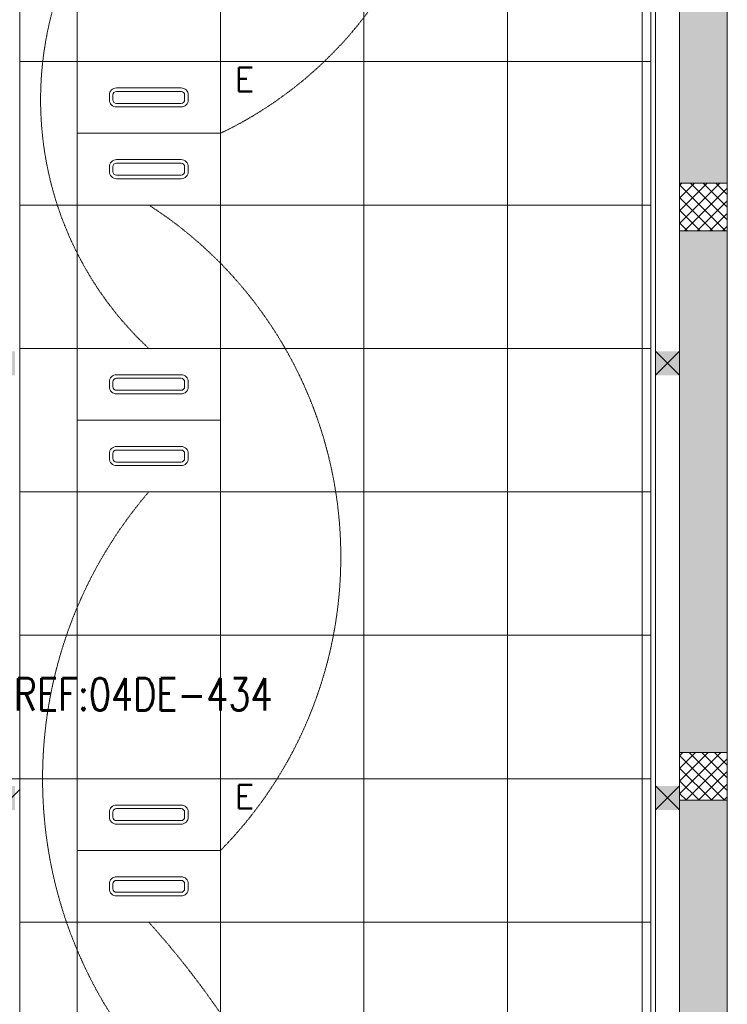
# Model space of a CAD drawing. Header units: millimetres. Extents: x 48523 to 84492, y -23473 to 14877.
# Tile 63 of 69: x 64590 to 67550, y 4977 to 9095. Entities that reach past the tile are written whole.
import ezdxf
from ezdxf import colors
from ezdxf.entities.mleader import LeaderData, LeaderLine
from ezdxf.enums import TextEntityAlignment as Align
from ezdxf.math import Vec2, Vec3

# ---------------------------------------------------------------- set-up
doc = ezdxf.new("R2010")
doc.units = ezdxf.units.MM
doc.header["$MEASUREMENT"] = 0
doc.linetypes.add('HIDDENX2', pattern=[0.75, 0.5, -0.25])
doc.layers.get('0').update_dxf_attribs({"lineweight": 5})
for name, color, linetype, lineweight, true_color in [('M-MEP-ELLG-CABLE', 7, 'HIDDENX2', 15, 0x055f91), ('M-MEP-ELLG-LIGHT', 5, 'Continuous', 15, 0x0000ff), ('RCP XREF$0$a- flr dim 02', 9, 'Continuous', 0, 0x808080), ('RCP XREF$0$A-140MM', 9, 'Continuous', 0, 0x808080), ('RCP XREF$0$A-CEILING-01', 9, 'Continuous', 0, 0x808080), ('RCP XREF$0$A-CEILING-05', 9, 'Continuous', 0, 0x808080), ('RCP XREF$0$A-COLOUMN', 9, 'Continuous', 0, 0x808080), ('RCP XREF$0$A-Wall & Column', 9, 'Continuous', 0, 0x808080), ('RCP XREF$0$ND_26_HATCH', 9, 'Continuous', 0, 0x808080)]:
    doc.layers.add(name, color=color, linetype=linetype, lineweight=lineweight, true_color=true_color)
doc.layers.add('T-Tags', color=7, linetype='Continuous')
doc.styles.add('SSP_Note', font='romans.shx', dxfattribs={"width": 0.8})
doc.styles.get("Standard").update_dxf_attribs({"font": 'romans.shx'})

# ---------------------------------------------------------------- blocks, each defined once
blk = doc.blocks.new('RCP XREF')
at = {"lineweight": 0, "true_color": 0x808080}
h = blk.add_hatch(color=8, dxfattribs=at)
h.dxf.hatch_style = 1
h.paths.add_polyline_path([(14470, 9520), (14570, 9520), (14570, 9420), (14470, 9420)])
h.paths.add_polyline_path([(17250, 9520), (17350, 9520), (17350, 9420), (17250, 9420)])
h.paths.add_polyline_path([(14470, 7708), (14570, 7708), (14570, 7608), (14470, 7608)])
h.paths.add_polyline_path([(14470, 5890), (14570, 5890), (14570, 5790), (14470, 5790)])
h.paths.add_polyline_path([(14470, 4080), (14570, 4080), (14570, 3980), (14470, 3980)])
h.paths.add_polyline_path([(15202, 2270), (15302, 2270), (15302, 2170), (15202, 2170)])
h.paths.add_polyline_path([(17250, 2270), (17350, 2270), (17350, 2170), (17250, 2170)])
h.paths.add_polyline_path([(17250, 4080), (17350, 4080), (17350, 3980), (17250, 3980)])
h.paths.add_polyline_path([(17250, 5890), (17350, 5890), (17350, 5790), (17250, 5790)])
h.paths.add_polyline_path([(17250, 7708), (17350, 7708), (17350, 7608), (17250, 7608)])
at = {"layer": 'RCP XREF$0$ND_26_HATCH', "lineweight": 0, "true_color": 0x808080, "transparency": 33554687}
h = blk.add_hatch(color=8, dxfattribs=at)
h.dxf.hatch_style = 1
h.paths.add_polyline_path([(17550, 5830), (17352, 5830), (17352, 5718.1), (17350.8, 3620), (17550, 3620)])
h.paths.add_polyline_path([(17550, 8211.4), (17350, 8211.4), (17350, 6030), (17550, 6030)])
h.paths.add_polyline_path([(17550, 9130), (17350, 9130), (17350, 8411.4), (17550, 8411.4)])
h.paths.add_polyline_path([(17550, 11087.2), (17350, 11087.2), (17350, 9330), (17550, 9330)])
h.paths.add_polyline_path([(17550, 13280), (17350, 13280), (17350, 11287.2), (17550, 11287.2)])
at = {"layer": 'RCP XREF$0$a- flr dim 02', "color": 8, "lineweight": 0, "true_color": 0x808080}
blk.add_line((17250, 9520), (17250, 3520), dxfattribs=at)
at = {"layer": 'RCP XREF$0$A-140MM', "color": 8, "linetype": 'Continuous', "lineweight": 0, "true_color": 0x808080}
blk.add_line((14450, 5735.5), (14590, 5875.5), dxfattribs=at)
at = {"layer": 'RCP XREF$0$A-CEILING-01', "color": 8, "lineweight": 0, "true_color": 0x808080}
for p, q in [((14590, 3520), (14590, 9520)), ((17230, 9520), (17230, 3520))]:
    blk.add_line(p, q, dxfattribs=at)
at = {"layer": 'RCP XREF$0$A-CEILING-05', "color": 8, "linetype": 'Continuous', "lineweight": 0, "true_color": 0x808080}
for p, q in [((14830, 3520), (14830, 9520)), ((15430, 3520), (15430, 9520)), ((16030, 3520), (16030, 9520)), ((16630, 3520), (16630, 9520)), ((14590, 8920), (17230, 8920)), ((14590, 8320), (17230, 8320)), ((14590, 7720), (17230, 7720)), ((14590, 7120), (17230, 7120)), ((14590, 6520), (17230, 6520)), ((14590, 5920), (17230, 5920)), ((14590, 5320), (17230, 5320))]:
    blk.add_line(p, q, dxfattribs=at)
at = {"layer": 'RCP XREF$0$A-COLOUMN', "color": 8, "lineweight": 0, "true_color": 0x808080}
for p, q in [((17350, 7708), (17250, 7608)), ((17250, 7708), (17350, 7608)), ((17350, 5890), (17250, 5790)), ((17250, 5890), (17350, 5790))]:
    blk.add_line(p, q, dxfattribs=at)
at = {"layer": 'RCP XREF$0$A-Wall & Column', "color": 8, "lineweight": 0, "true_color": 0x808080}
for p, q in [((17350, 13480), (17350, 2170)), ((17550, 13480), (17550, 0)), ((14590, 3520), (14590, 9520)), ((17230, 9520), (17230, 3520)), ((17550, 8411.4), (17350, 8411.4)), ((17350, 8411.4), (17350, 8211.4)), ((17550, 8211.4), (17550, 8411.4)), ((17350, 8211.4), (17550, 8211.4)), ((17550, 6030), (17350, 6030)), ((17350, 6030), (17350, 5830)), ((17550, 5830), (17550, 6030)), ((14590, 5920), (14450, 5920)), ((17350, 5830), (17550, 5830))]:
    blk.add_line(p, q, dxfattribs=at)
at = {"layer": 'RCP XREF$0$ND_26_HATCH', "color": 8, "linetype": 'Continuous', "lineweight": 0, "true_color": 0x808080}
for p, q in [((17350, 8402.2), (17359.2, 8411.4)), ((17350, 8349.1), (17412.3, 8411.4)), ((17350, 8296.1), (17465.3, 8411.4)), ((17350, 8243.1), (17518.3, 8411.4)), ((17542.8, 8211.4), (17350, 8404.2)), ((17550, 8257.3), (17395.9, 8411.4)), ((17550, 8310.3), (17448.9, 8411.4)), ((17550, 8363.3), (17501.9, 8411.4)), ((17371.4, 8211.4), (17550, 8390)), ((17489.8, 8211.4), (17350, 8351.2)), ((17424.4, 8211.4), (17550, 8337)), ((17436.8, 8211.4), (17350, 8298.2)), ((17477.4, 8211.4), (17550, 8284)), ((17383.7, 8211.4), (17350, 8245.1)), ((17530.5, 8211.4), (17550, 8230.9)), ((17350, 6015.7), (17364.3, 6030)), ((17350, 5962.7), (17417.3, 6030)), ((17350, 5909.6), (17470.4, 6030)), ((17350, 5856.6), (17523.4, 6030)), ((17537.8, 5830), (17350, 6017.8)), ((17550, 5870.8), (17390.8, 6030)), ((17550, 5923.8), (17443.8, 6030)), ((17550, 5976.9), (17496.9, 6030)), ((17550, 6029.9), (17549.9, 6030)), ((17376.4, 5830), (17550, 6003.6)), ((17484.7, 5830), (17350, 5964.7)), ((17429.5, 5830), (17550, 5950.5)), ((17431.7, 5830), (17350, 5911.7)), ((17482.5, 5830), (17550, 5897.5)), ((17378.7, 5830), (17350, 5858.7)), ((17535.5, 5830), (17550, 5844.5))]:
    blk.add_line(p, q, dxfattribs=at)
blk = doc.blocks.new('LIGHT-600X600MM')
at = {"color": 0}
blk.add_line((300, 0), (-300, 0), dxfattribs=at)
blk.add_lwpolyline([(-300, 300), (-300, -300), (300, -300), (300, 300)], close=True, dxfattribs=at)
for points in [[(-165, 160), (-165, 140, 0.414214), (-135, 110), (135, 110, 0.414214), (165, 140), (165, 160, 0.414214), (135, 190), (-135, 190, 0.414214)], [(-150, 160), (-150, 140, 0.414214), (-135, 125), (135, 125, 0.414214), (150, 140), (150, 160, 0.414214), (135, 175), (-135, 175, 0.414214)], [(-165, -160), (-165, -140, -0.414214), (-135, -110), (135, -110, -0.414214), (165, -140), (165, -160, -0.414214), (135, -190), (-135, -190, -0.414214)], [(-150, -160), (-150, -140, -0.414214), (-135, -125), (135, -125, -0.414214), (150, -140), (150, -160, -0.414214), (135, -175), (-135, -175, -0.414214)]]:
    blk.add_lwpolyline(points, format="xyb", close=True, dxfattribs=at)
blk.add_attdef('E', text='', height=100).set_placement((400, 250), align=Align.MIDDLE_CENTER)
blk = doc.blocks.new('_DotSmall')
at = {"color": 0, "linetype": 'ByBlock', "const_width": 0.5}
blk.add_lwpolyline([(-0.0625, 0, 1), (0.0625, 0, 1)], format="xyb", close=True, dxfattribs=at)

msp = doc.modelspace()

# ---------------------------------------------------------------- linework, layer by layer
at = {"layer": 'M-MEP-ELLG-CABLE', "color": 5, "ltscale": 5, "true_color": 0x0000ff}
msp.add_lwpolyline([(65988.3, 2170), (66032.7, 2125.6, -0.198912), (66059, 2062), (66059, 1937.7, 0.414214), (66149, 1847.7), (67103.7, 1847.7, 0.414214), (67193.7, 1937.7), (67193.7, 11260, 0.414214), (67103.7, 11350), (65848.8, 11350)], format="xyb", dxfattribs=at)
for centre, radius, start, end in [((64707.4, 10128), 1672.2, 295.6035, 46.9519), ((64182.9, 6848.1), 1750.3, 315.4409, 57.2399), ((62398.5, 2862.2), 3674.5, 5.2734, 41.9808)]:
    msp.add_arc(centre, radius, start, end, dxfattribs=at)
at = {"layer": 'M-MEP-ELLG-CABLE', "color": 1, "ltscale": 5, "true_color": 0xff0000}
for centre, radius, start, end in [((66100, 8760.4), 1422.5, 102.353, 227.0057), ((66528.5, 5920), 1842.8, 139.368, 220.632), ((63841.5, 4228.9), 1006.8, 10.9421, 99.8323), ((65899.9, 5684.7), 2695, 189.9048, 247.2334)]:
    msp.add_arc(centre, radius, start, end, dxfattribs=at)

# ---------------------------------------------------------------- block references
msp.add_blockref('RCP XREF', (50000, 0))
at = {"layer": 'M-MEP-ELLG-LIGHT'}
ref = msp.add_blockref('LIGHT-600X600MM', (65130, 8620), dxfattribs=at)
ref.add_attrib('E', 'E', dxfattribs={"layer": '0', "color": 0, "height": 100}).set_placement((65530, 8845), align=Align.MIDDLE_CENTER)
at = {"layer": 'M-MEP-ELLG-LIGHT', "color": 1, "true_color": 0xff0000}
msp.add_blockref('LIGHT-600X600MM', (65130, 7420), dxfattribs=at)
at = {"layer": 'M-MEP-ELLG-LIGHT'}
ref = msp.add_blockref('LIGHT-600X600MM', (65130, 5620), dxfattribs=at)
ref.add_attrib('E', 'E', dxfattribs={"layer": '0', "color": 0, "height": 100}).set_placement((65530, 5845), align=Align.MIDDLE_CENTER)

# ---------------------------------------------------------------- leaders
at = {"layer": 'T-Tags'}
ml = msp.add_multileader_mtext('Standard', dxfattribs=at)
ml.set_content('INDICATIVE LOCATION OF \\PLIT SIGNAGE-06 (SG06)-REF:04DE-434    ', color=256, style='SSP_Note')
ml.set_leader_properties()
ml.set_arrow_properties(name='DOTSMALL')
ml.build(insert=Vec2(0, 0))
ml.multileader.update_dxf_attribs({"dogleg_length": 1.76, "arrow_head_size": 337.5, "scale": 1.5})
ctx = ml.context
ctx.base_point, ctx.scale, ctx.char_height, ctx.arrow_head_size, ctx.landing_gap_size, ctx.plane_origin = Vec3(62699.6, 6476.2), 1.5, 135, 337.5, 0, Vec3(76232, 6016.8)
notes = []
notes.append((ctx, [(1, (1, 1, 0), (62548.9, 6476.2), (1, 0), 150.7, [(0, [(62414, 6734.9)], 0, [])])]))
ctx.mtext.insert, ctx.mtext.rotation, ctx.mtext.width, ctx.mtext.defined_height, ctx.mtext.flow_direction = Vec3(62699.6, 6566.2), 6.283185, 2626.202, 892.1, 5
for ctx, leaders in notes:
    for number, flags, end, landing, length, lines in leaders:
        leader = LeaderData()
        leader.index, (leader.has_last_leader_line, leader.has_dogleg_vector, leader.attachment_direction) = number, flags
        leader.last_leader_point, leader.dogleg_vector, leader.dogleg_length = Vec3(end), Vec3(landing), length
        for number, points, colour, breaks in lines:
            line = LeaderLine()
            line.index, line.vertices, line.color, line.breaks = number, Vec3.list(points), colors.encode_raw_color(colour), breaks
            leader.lines.append(line)
        ctx.leaders.append(leader)

doc.saveas('drawing.dxf')
